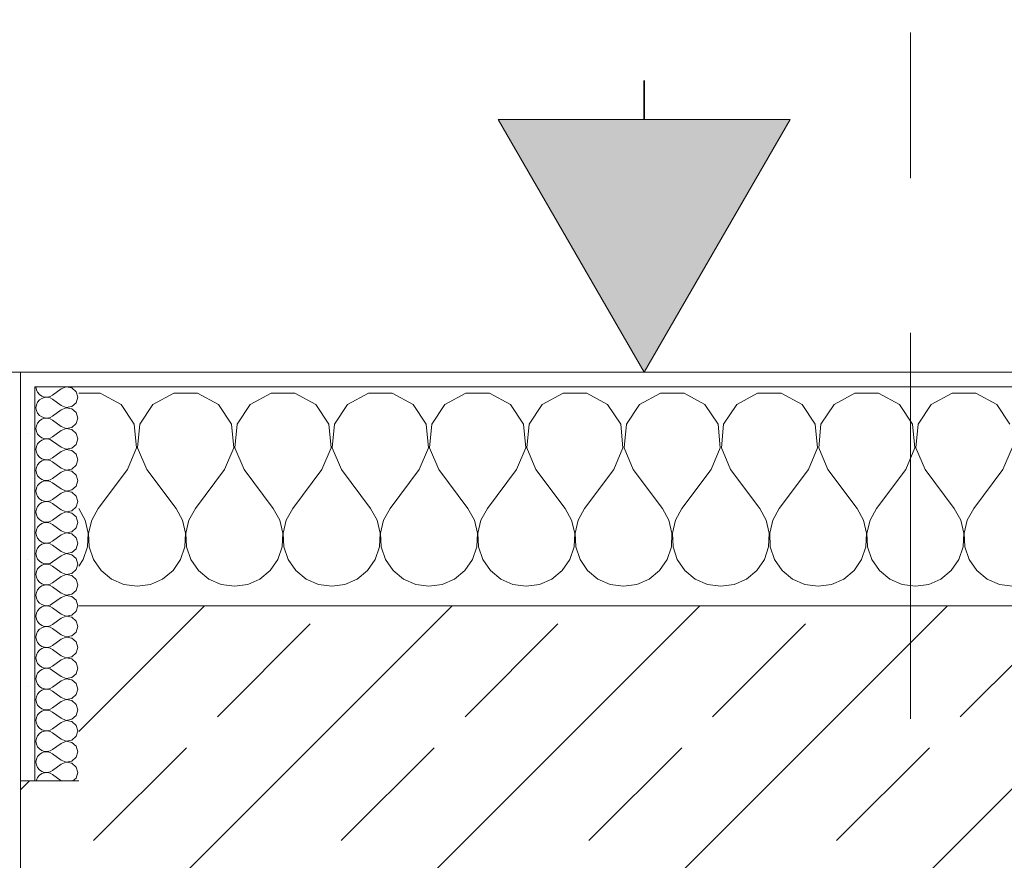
# Model space of a CAD drawing. Header units: metres. Extents: x -3.6 to 84.5, y -11 to 16.8.
# Tile 59 of 256: x 7.1 to 7.8, y 13.5 to 14.1. Entities that reach past the tile are written whole.
import ezdxf

# ---------------------------------------------------------------- set-up
doc = ezdxf.new("R2010")
doc.units = ezdxf.units.M
doc.header["$MEASUREMENT"] = 0
doc.linetypes.add('Achse', pattern=[0.2, 0.1, -0.05, 0, -0.05])
doc.linetypes.add('Strichlinie doppelt', pattern=[0.546806, 0.264583, -0.105833, 0.070556, -0.105833])
for name, color, linetype in [('154 - Bemaßung_ Beschriftung.Ausbau - Deckenspiegel', 7, 'Continuous'), ('451 - Universal.Achsen Raster', 7, 'Continuous'), ('604 - Struktur.Wand Aussen', 7, 'Continuous'), ('Neubau_651 - Abdeckung.Decke abgehängt_ bekleidet', 7, 'Continuous')]:
    doc.layers.add(name, color=color, linetype=linetype)
doc.styles.add('ERSTELLTER_STIL_2', font='txt')
doc.dimstyles.new('ERSTELLTER_STIL__2', dxfattribs={"dimtxt": 0.1, "dimasz": 0.0532, "dimexe": 0.18, "dimexo": 0.0625, "dimgap": 0, "dimtad": 1, "dimtih": 1, "dimtoh": 1, "dimzin": 0, "dimdsep": 46, "dimtxsty": 'ERSTELLTER_STIL_2', "dimblk": 'ARROWHEAD_2', "dimblk1": 'ARROWHEAD_2', "dimblk2": 'ARROWHEAD_2', "dimcen": 0.09, "dimse1": 1, "dimse2": 1, "dimclrd": 7, "dimclre": 7, "dimclrt": 7, "dimazin": 0, "dimtfac": 1, "dimtdec": 4, "dimtmove": 0, "dimatfit": 3, "dimfxl": 1, "dimtolj": 1, "dimtzin": 0, "dimarcsym": 0})
doc.dimstyles.new('ERSTELLTER_STIL__4', dxfattribs={"dimtxt": 0.1, "dimasz": 0.0532, "dimexe": 0.18, "dimexo": 0.0625, "dimgap": 0, "dimtad": 1, "dimtih": 1, "dimtoh": 1, "dimzin": 0, "dimdsep": 46, "dimtxsty": 'ERSTELLTER_STIL_2', "dimblk": 'ARROWHEAD_2', "dimblk1": 'ARROWHEAD_2', "dimblk2": 'ARROWHEAD_2', "dimcen": 0.09, "dimse1": 1, "dimse2": 1, "dimclrd": 7, "dimclre": 7, "dimclrt": 7, "dimazin": 0, "dimtfac": 1, "dimtdec": 4, "dimtmove": 2, "dimatfit": 3, "dimfxl": 1, "dimtolj": 1, "dimtzin": 0, "dimarcsym": 0})
pattern_1 = [(0, (0, 0), (0, 0.08660254), [0, -0.05]), (0, (0.025, 0.0433), (0, 0.08660254), [0, -0.05])]

# ---------------------------------------------------------------- blocks, each defined once
blk = doc.blocks.new('*X32')
at = {"layer": '604 - Struktur.Wand Aussen', "color": 7, "linetype": 'Continuous', "lineweight": 5}
for p, q in [((7.17479, 13.84066), (7.16, 13.84066)), ((7.1891, 13.83299), (7.17479, 13.84066)), ((7.22521, 13.84066), (7.2109, 13.83299)), ((7.24145, 13.84066), (7.22521, 13.84066)), ((7.25576, 13.83299), (7.24145, 13.84066)), ((7.29188, 13.84066), (7.27757, 13.83299)), ((7.30812, 13.84066), (7.29188, 13.84066)), ((7.32243, 13.83299), (7.30812, 13.84066)), ((7.35855, 13.84066), (7.34424, 13.83299)), ((7.37479, 13.84066), (7.35855, 13.84066)), ((7.3891, 13.83299), (7.37479, 13.84066)), ((7.42521, 13.84066), (7.4109, 13.83299)), ((7.44145, 13.84066), (7.42521, 13.84066)), ((7.45576, 13.83299), (7.44145, 13.84066)), ((7.49188, 13.84066), (7.47757, 13.83299)), ((7.50812, 13.84066), (7.49188, 13.84066)), ((7.52243, 13.83299), (7.50812, 13.84066)), ((7.55855, 13.84066), (7.54424, 13.83299)), ((7.57479, 13.84066), (7.55855, 13.84066)), ((7.5891, 13.83299), (7.57479, 13.84066)), ((7.62521, 13.84066), (7.6109, 13.83299)), ((7.64145, 13.84066), (7.62521, 13.84066)), ((7.65576, 13.83299), (7.64145, 13.84066)), ((7.69188, 13.84066), (7.67757, 13.83299)), ((7.70812, 13.84066), (7.69188, 13.84066)), ((7.72243, 13.83299), (7.70812, 13.84066)), ((7.75855, 13.84066), (7.74424, 13.83299)), ((7.77479, 13.84066), (7.75855, 13.84066)), ((7.7891, 13.83299), (7.77479, 13.84066)), ((7.19808, 13.81947), (7.1891, 13.83299)), ((7.2109, 13.83299), (7.20192, 13.81947)), ((7.26475, 13.81947), (7.25576, 13.83299)), ((7.27757, 13.83299), (7.26858, 13.81947)), ((7.33142, 13.81947), (7.32243, 13.83299)), ((7.34424, 13.83299), (7.33525, 13.81947)), ((7.39808, 13.81947), (7.3891, 13.83299)), ((7.4109, 13.83299), (7.40192, 13.81947)), ((7.46475, 13.81947), (7.45576, 13.83299)), ((7.47757, 13.83299), (7.46858, 13.81947)), ((7.53142, 13.81947), (7.52243, 13.83299)), ((7.54424, 13.83299), (7.53525, 13.81947)), ((7.59808, 13.81947), (7.5891, 13.83299)), ((7.6109, 13.83299), (7.60192, 13.81947)), ((7.66475, 13.81947), (7.65576, 13.83299)), ((7.67757, 13.83299), (7.66858, 13.81947)), ((7.73142, 13.81947), (7.72243, 13.83299)), ((7.74424, 13.83299), (7.73525, 13.81947)), ((7.79808, 13.81947), (7.7891, 13.83299)), ((7.19962, 13.8033), (7.19808, 13.81947)), ((7.20192, 13.81947), (7.20038, 13.8033)), ((7.26629, 13.8033), (7.26475, 13.81947)), ((7.26858, 13.81947), (7.26705, 13.8033)), ((7.33295, 13.8033), (7.33142, 13.81947)), ((7.33525, 13.81947), (7.33371, 13.8033)), ((7.39962, 13.8033), (7.39808, 13.81947)), ((7.40192, 13.81947), (7.40038, 13.8033)), ((7.46629, 13.8033), (7.46475, 13.81947)), ((7.46858, 13.81947), (7.46705, 13.8033)), ((7.53295, 13.8033), (7.53142, 13.81947)), ((7.53525, 13.81947), (7.53371, 13.8033)), ((7.59962, 13.8033), (7.59808, 13.81947)), ((7.60192, 13.81947), (7.60038, 13.8033)), ((7.66629, 13.8033), (7.66475, 13.81947)), ((7.66858, 13.81947), (7.66705, 13.8033)), ((7.73295, 13.8033), (7.73142, 13.81947)), ((7.73525, 13.81947), (7.73371, 13.8033)), ((7.19333, 13.78833), (7.19962, 13.8033)), ((7.20038, 13.8033), (7.20667, 13.78833)), ((7.26, 13.78833), (7.26629, 13.8033)), ((7.26705, 13.8033), (7.27333, 13.78833)), ((7.32667, 13.78833), (7.33295, 13.8033)), ((7.33371, 13.8033), (7.34, 13.78833)), ((7.39333, 13.78833), (7.39962, 13.8033)), ((7.40038, 13.8033), (7.40667, 13.78833)), ((7.46, 13.78833), (7.46629, 13.8033)), ((7.46705, 13.8033), (7.47333, 13.78833)), ((7.52667, 13.78833), (7.53295, 13.8033)), ((7.53371, 13.8033), (7.54, 13.78833)), ((7.59333, 13.78833), (7.59962, 13.8033)), ((7.60038, 13.8033), (7.60667, 13.78833)), ((7.66, 13.78833), (7.66629, 13.8033)), ((7.66705, 13.8033), (7.67333, 13.78833)), ((7.72667, 13.78833), (7.73295, 13.8033)), ((7.73371, 13.8033), (7.74, 13.78833)), ((7.79333, 13.78833), (7.79962, 13.8033)), ((7.19333, 13.78833), (7.17333, 13.76167)), ((7.20667, 13.78833), (7.22667, 13.76167)), ((7.26, 13.78833), (7.24, 13.76167)), ((7.27333, 13.78833), (7.29333, 13.76167)), ((7.32667, 13.78833), (7.30667, 13.76167)), ((7.34, 13.78833), (7.36, 13.76167)), ((7.39333, 13.78833), (7.37333, 13.76167)), ((7.40667, 13.78833), (7.42667, 13.76167)), ((7.46, 13.78833), (7.44, 13.76167)), ((7.47333, 13.78833), (7.49333, 13.76167)), ((7.52667, 13.78833), (7.50667, 13.76167)), ((7.54, 13.78833), (7.56, 13.76167)), ((7.59333, 13.78833), (7.57333, 13.76167)), ((7.60667, 13.78833), (7.62667, 13.76167)), ((7.66, 13.78833), (7.64, 13.76167)), ((7.67333, 13.78833), (7.69333, 13.76167)), ((7.72667, 13.78833), (7.70667, 13.76167)), ((7.74, 13.78833), (7.76, 13.76167)), ((7.79333, 13.78833), (7.77333, 13.76167)), ((7.16445, 13.75362), (7.16, 13.76167)), ((7.17333, 13.76167), (7.16888, 13.75362)), ((7.23112, 13.75362), (7.22667, 13.76167)), ((7.24, 13.76167), (7.23555, 13.75362)), ((7.29778, 13.75362), (7.29333, 13.76167)), ((7.30667, 13.76167), (7.30222, 13.75362)), ((7.36445, 13.75362), (7.36, 13.76167)), ((7.37333, 13.76167), (7.36888, 13.75362)), ((7.43112, 13.75362), (7.42667, 13.76167)), ((7.44, 13.76167), (7.43555, 13.75362)), ((7.49778, 13.75362), (7.49333, 13.76167)), ((7.50667, 13.76167), (7.50222, 13.75362)), ((7.56445, 13.75362), (7.56, 13.76167)), ((7.57333, 13.76167), (7.56888, 13.75362)), ((7.63112, 13.75362), (7.62667, 13.76167)), ((7.64, 13.76167), (7.63555, 13.75362)), ((7.69778, 13.75362), (7.69333, 13.76167)), ((7.70667, 13.76167), (7.70222, 13.75362)), ((7.76445, 13.75362), (7.76, 13.76167)), ((7.77333, 13.76167), (7.76888, 13.75362)), ((7.16653, 13.74466), (7.16445, 13.75362)), ((7.16888, 13.75362), (7.1668, 13.74466)), ((7.2332, 13.74466), (7.23112, 13.75362)), ((7.23555, 13.75362), (7.23347, 13.74466)), ((7.29987, 13.74466), (7.29778, 13.75362)), ((7.30222, 13.75362), (7.30013, 13.74466)), ((7.36653, 13.74466), (7.36445, 13.75362)), ((7.36888, 13.75362), (7.3668, 13.74466)), ((7.4332, 13.74466), (7.43112, 13.75362)), ((7.43555, 13.75362), (7.43347, 13.74466)), ((7.49987, 13.74466), (7.49778, 13.75362)), ((7.50222, 13.75362), (7.50013, 13.74466)), ((7.56653, 13.74466), (7.56445, 13.75362)), ((7.56888, 13.75362), (7.5668, 13.74466)), ((7.6332, 13.74466), (7.63112, 13.75362)), ((7.63555, 13.75362), (7.63347, 13.74466)), ((7.69987, 13.74466), (7.69778, 13.75362)), ((7.70222, 13.75362), (7.70013, 13.74466)), ((7.76653, 13.74466), (7.76445, 13.75362)), ((7.76888, 13.75362), (7.7668, 13.74466)), ((7.16609, 13.73547), (7.16653, 13.74466)), ((7.1668, 13.74466), (7.16725, 13.73547)), ((7.23275, 13.73547), (7.2332, 13.74466)), ((7.23347, 13.74466), (7.23391, 13.73547)), ((7.29942, 13.73547), (7.29987, 13.74466)), ((7.30013, 13.74466), (7.30058, 13.73547)), ((7.36609, 13.73547), (7.36653, 13.74466)), ((7.3668, 13.74466), (7.36725, 13.73547)), ((7.43275, 13.73547), (7.4332, 13.74466)), ((7.43347, 13.74466), (7.43391, 13.73547)), ((7.49942, 13.73547), (7.49987, 13.74466)), ((7.50013, 13.74466), (7.50058, 13.73547)), ((7.56609, 13.73547), (7.56653, 13.74466)), ((7.5668, 13.74466), (7.56725, 13.73547)), ((7.63275, 13.73547), (7.6332, 13.74466)), ((7.63347, 13.74466), (7.63391, 13.73547)), ((7.69942, 13.73547), (7.69987, 13.74466)), ((7.70013, 13.74466), (7.70058, 13.73547)), ((7.76609, 13.73547), (7.76653, 13.74466)), ((7.7668, 13.74466), (7.76725, 13.73547)), ((7.16315, 13.72676), (7.16609, 13.73547)), ((7.16725, 13.73547), (7.17019, 13.72676)), ((7.22981, 13.72676), (7.23275, 13.73547)), ((7.23391, 13.73547), (7.23685, 13.72676)), ((7.29648, 13.72676), (7.29942, 13.73547)), ((7.30058, 13.73547), (7.30352, 13.72676)), ((7.36315, 13.72676), (7.36609, 13.73547)), ((7.36725, 13.73547), (7.37019, 13.72676)), ((7.42981, 13.72676), (7.43275, 13.73547)), ((7.43391, 13.73547), (7.43685, 13.72676)), ((7.49648, 13.72676), (7.49942, 13.73547)), ((7.50058, 13.73547), (7.50352, 13.72676)), ((7.56315, 13.72676), (7.56609, 13.73547)), ((7.56725, 13.73547), (7.57019, 13.72676)), ((7.62981, 13.72676), (7.63275, 13.73547)), ((7.63391, 13.73547), (7.63685, 13.72676)), ((7.69648, 13.72676), (7.69942, 13.73547)), ((7.70058, 13.73547), (7.70352, 13.72676)), ((7.76315, 13.72676), (7.76609, 13.73547)), ((7.76725, 13.73547), (7.77019, 13.72676)), ((7.16, 13.72218), (7.16315, 13.72676)), ((7.17019, 13.72676), (7.17539, 13.71918)), ((7.22461, 13.71918), (7.22981, 13.72676)), ((7.23685, 13.72676), (7.24206, 13.71918)), ((7.29127, 13.71918), (7.29648, 13.72676)), ((7.30352, 13.72676), (7.30873, 13.71918)), ((7.35794, 13.71918), (7.36315, 13.72676)), ((7.37019, 13.72676), (7.37539, 13.71918)), ((7.42461, 13.71918), (7.42981, 13.72676)), ((7.43685, 13.72676), (7.44206, 13.71918)), ((7.49127, 13.71918), (7.49648, 13.72676)), ((7.50352, 13.72676), (7.50873, 13.71918)), ((7.55794, 13.71918), (7.56315, 13.72676)), ((7.57019, 13.72676), (7.57539, 13.71918)), ((7.62461, 13.71918), (7.62981, 13.72676)), ((7.63685, 13.72676), (7.64206, 13.71918)), ((7.69127, 13.71918), (7.69648, 13.72676)), ((7.70352, 13.72676), (7.70873, 13.71918)), ((7.75794, 13.71918), (7.76315, 13.72676)), ((7.77019, 13.72676), (7.77539, 13.71918)), ((7.17539, 13.71918), (7.18248, 13.71331)), ((7.21752, 13.71331), (7.22461, 13.71918)), ((7.24206, 13.71918), (7.24914, 13.71331)), ((7.28419, 13.71331), (7.29127, 13.71918)), ((7.30873, 13.71918), (7.31581, 13.71331)), ((7.35086, 13.71331), (7.35794, 13.71918)), ((7.37539, 13.71918), (7.38248, 13.71331)), ((7.41752, 13.71331), (7.42461, 13.71918)), ((7.44206, 13.71918), (7.44914, 13.71331)), ((7.48419, 13.71331), (7.49127, 13.71918)), ((7.50873, 13.71918), (7.51581, 13.71331)), ((7.55086, 13.71331), (7.55794, 13.71918)), ((7.57539, 13.71918), (7.58248, 13.71331)), ((7.61752, 13.71331), (7.62461, 13.71918)), ((7.64206, 13.71918), (7.64914, 13.71331)), ((7.68419, 13.71331), (7.69127, 13.71918)), ((7.70873, 13.71918), (7.71581, 13.71331)), ((7.75086, 13.71331), (7.75794, 13.71918)), ((7.77539, 13.71918), (7.78248, 13.71331)), ((7.18248, 13.71331), (7.19089, 13.7096)), ((7.20911, 13.7096), (7.21752, 13.71331)), ((7.24914, 13.71331), (7.25756, 13.7096)), ((7.27578, 13.7096), (7.28419, 13.71331)), ((7.31581, 13.71331), (7.32422, 13.7096)), ((7.34244, 13.7096), (7.35086, 13.71331)), ((7.38248, 13.71331), (7.39089, 13.7096)), ((7.40911, 13.7096), (7.41752, 13.71331)), ((7.44914, 13.71331), (7.45756, 13.7096)), ((7.47578, 13.7096), (7.48419, 13.71331)), ((7.51581, 13.71331), (7.52422, 13.7096)), ((7.54244, 13.7096), (7.55086, 13.71331)), ((7.58248, 13.71331), (7.59089, 13.7096)), ((7.60911, 13.7096), (7.61752, 13.71331)), ((7.64914, 13.71331), (7.65756, 13.7096)), ((7.67578, 13.7096), (7.68419, 13.71331)), ((7.71581, 13.71331), (7.72422, 13.7096)), ((7.74244, 13.7096), (7.75086, 13.71331)), ((7.78248, 13.71331), (7.79089, 13.7096)), ((7.19089, 13.7096), (7.2, 13.70833)), ((7.2, 13.70833), (7.20911, 13.7096)), ((7.25756, 13.7096), (7.26667, 13.70833)), ((7.26667, 13.70833), (7.27578, 13.7096)), ((7.32422, 13.7096), (7.33333, 13.70833)), ((7.33333, 13.70833), (7.34244, 13.7096)), ((7.39089, 13.7096), (7.4, 13.70833)), ((7.4, 13.70833), (7.40911, 13.7096)), ((7.45756, 13.7096), (7.46667, 13.70833)), ((7.46667, 13.70833), (7.47578, 13.7096)), ((7.52422, 13.7096), (7.53333, 13.70833)), ((7.53333, 13.70833), (7.54244, 13.7096)), ((7.59089, 13.7096), (7.6, 13.70833)), ((7.6, 13.70833), (7.60911, 13.7096)), ((7.65756, 13.7096), (7.66667, 13.70833)), ((7.66667, 13.70833), (7.67578, 13.7096)), ((7.72422, 13.7096), (7.73333, 13.70833)), ((7.73333, 13.70833), (7.74244, 13.7096)), ((7.79089, 13.7096), (7.8, 13.70833))]:
    blk.add_line(p, q, dxfattribs=at)
blk = doc.blocks.new('*X51')
at = {"layer": '604 - Struktur.Wand Aussen', "color": 7, "linetype": 'Continuous', "lineweight": 5}
for p, q in [((7.13071, 13.845), (7.13099, 13.84305)), ((7.1515, 13.84497), (7.14786, 13.84357)), ((7.15534, 13.84425), (7.1515, 13.84497)), ((7.13099, 13.84305), (7.13178, 13.84124)), ((7.13178, 13.84124), (7.13304, 13.83973)), ((7.13304, 13.83973), (7.13466, 13.83861)), ((7.13466, 13.83861), (7.13653, 13.83798)), ((7.1385, 13.83789), (7.14042, 13.83833)), ((7.14042, 13.83833), (7.14214, 13.83929)), ((7.14786, 13.84357), (7.14214, 13.83929)), ((7.15822, 13.84161), (7.15534, 13.84425)), ((7.15929, 13.83786), (7.15822, 13.84161)), ((7.13099, 13.83267), (7.13071, 13.83071)), ((7.13178, 13.83447), (7.13099, 13.83267)), ((7.13304, 13.83599), (7.13178, 13.83447)), ((7.13466, 13.8371), (7.13304, 13.83599)), ((7.13653, 13.83773), (7.13466, 13.8371)), ((7.13653, 13.83798), (7.1385, 13.83789)), ((7.1385, 13.83783), (7.13653, 13.83773)), ((7.14042, 13.83738), (7.1385, 13.83783)), ((7.14214, 13.83643), (7.14042, 13.83738)), ((7.14786, 13.83214), (7.14214, 13.83643)), ((7.14786, 13.83214), (7.1515, 13.83074)), ((7.1515, 13.83074), (7.15534, 13.83147)), ((7.15534, 13.83147), (7.15822, 13.8341)), ((7.15822, 13.8341), (7.15929, 13.83786)), ((7.13071, 13.83071), (7.13099, 13.82876)), ((7.13099, 13.82876), (7.13178, 13.82696)), ((7.13178, 13.82696), (7.13304, 13.82544)), ((7.13304, 13.82544), (7.13466, 13.82433)), ((7.14042, 13.82405), (7.14214, 13.825)), ((7.14786, 13.82929), (7.14214, 13.825)), ((7.1515, 13.83069), (7.14786, 13.82929)), ((7.15534, 13.82996), (7.1515, 13.83069)), ((7.15822, 13.82733), (7.15534, 13.82996)), ((7.15929, 13.82357), (7.15822, 13.82733)), ((7.13099, 13.81838), (7.13071, 13.81643)), ((7.13178, 13.82018), (7.13099, 13.81838)), ((7.13304, 13.8217), (7.13178, 13.82018)), ((7.13466, 13.82282), (7.13304, 13.8217)), ((7.13466, 13.82433), (7.13653, 13.8237)), ((7.13653, 13.82345), (7.13466, 13.82282)), ((7.13653, 13.8237), (7.1385, 13.8236)), ((7.1385, 13.82354), (7.13653, 13.82345)), ((7.1385, 13.8236), (7.14042, 13.82405)), ((7.14042, 13.8231), (7.1385, 13.82354)), ((7.14214, 13.82214), (7.14042, 13.8231)), ((7.14786, 13.81786), (7.14214, 13.82214)), ((7.14786, 13.81786), (7.1515, 13.81646)), ((7.15534, 13.81718), (7.15822, 13.81982)), ((7.15822, 13.81982), (7.15929, 13.82357)), ((7.13071, 13.81643), (7.13099, 13.81448)), ((7.13099, 13.81448), (7.13178, 13.81267)), ((7.13178, 13.81267), (7.13304, 13.81116)), ((7.13304, 13.81116), (7.13466, 13.81004)), ((7.14786, 13.815), (7.14214, 13.81071)), ((7.1515, 13.8164), (7.14786, 13.815)), ((7.1515, 13.81646), (7.15534, 13.81718)), ((7.15534, 13.81567), (7.1515, 13.8164)), ((7.15822, 13.81304), (7.15534, 13.81567)), ((7.15929, 13.80929), (7.15822, 13.81304)), ((7.13178, 13.8059), (7.13099, 13.80409)), ((7.13304, 13.80742), (7.13178, 13.8059)), ((7.13466, 13.80853), (7.13304, 13.80742)), ((7.13466, 13.81004), (7.13653, 13.80941)), ((7.13653, 13.80916), (7.13466, 13.80853)), ((7.13653, 13.80941), (7.1385, 13.80931)), ((7.1385, 13.80926), (7.13653, 13.80916)), ((7.1385, 13.80931), (7.14042, 13.80976)), ((7.14042, 13.80881), (7.1385, 13.80926)), ((7.14042, 13.80976), (7.14214, 13.81071)), ((7.14214, 13.80786), (7.14042, 13.80881)), ((7.14786, 13.80357), (7.14214, 13.80786)), ((7.15534, 13.8029), (7.15822, 13.80553)), ((7.15822, 13.80553), (7.15929, 13.80929)), ((7.13099, 13.80409), (7.13071, 13.80214)), ((7.13071, 13.80214), (7.13099, 13.80019)), ((7.13099, 13.80019), (7.13178, 13.79839)), ((7.13178, 13.79839), (7.13304, 13.79687)), ((7.14786, 13.80071), (7.14214, 13.79643)), ((7.14786, 13.80357), (7.1515, 13.80217)), ((7.1515, 13.80211), (7.14786, 13.80071)), ((7.1515, 13.80217), (7.15534, 13.8029)), ((7.15534, 13.80139), (7.1515, 13.80211)), ((7.15822, 13.79876), (7.15534, 13.80139)), ((7.15929, 13.795), (7.15822, 13.79876)), ((7.13178, 13.79161), (7.13099, 13.78981)), ((7.13304, 13.79313), (7.13178, 13.79161)), ((7.13304, 13.79687), (7.13466, 13.79575)), ((7.13466, 13.79425), (7.13304, 13.79313)), ((7.13466, 13.79575), (7.13653, 13.79512)), ((7.13653, 13.79488), (7.13466, 13.79425)), ((7.13653, 13.79512), (7.1385, 13.79503)), ((7.1385, 13.79497), (7.13653, 13.79488)), ((7.1385, 13.79503), (7.14042, 13.79547)), ((7.14042, 13.79453), (7.1385, 13.79497)), ((7.14042, 13.79547), (7.14214, 13.79643)), ((7.14214, 13.79357), (7.14042, 13.79453)), ((7.14786, 13.78929), (7.14214, 13.79357)), ((7.15534, 13.78861), (7.15822, 13.79124)), ((7.15822, 13.79124), (7.15929, 13.795)), ((7.13099, 13.78981), (7.13071, 13.78786)), ((7.13071, 13.78786), (7.13099, 13.78591)), ((7.13099, 13.78591), (7.13178, 13.7841)), ((7.13178, 13.7841), (7.13304, 13.78258)), ((7.14786, 13.78643), (7.14214, 13.78214)), ((7.14786, 13.78929), (7.1515, 13.78789)), ((7.1515, 13.78783), (7.14786, 13.78643)), ((7.1515, 13.78789), (7.15534, 13.78861)), ((7.15534, 13.7871), (7.1515, 13.78783)), ((7.15822, 13.78447), (7.15534, 13.7871)), ((7.15929, 13.78071), (7.15822, 13.78447)), ((7.13178, 13.77733), (7.13099, 13.77552)), ((7.13304, 13.77884), (7.13178, 13.77733)), ((7.13304, 13.78258), (7.13466, 13.78147)), ((7.13466, 13.77996), (7.13304, 13.77884)), ((7.13466, 13.78147), (7.13653, 13.78084)), ((7.13653, 13.78059), (7.13466, 13.77996)), ((7.13653, 13.78084), (7.1385, 13.78074)), ((7.1385, 13.78069), (7.13653, 13.78059)), ((7.1385, 13.78074), (7.14042, 13.78119)), ((7.14042, 13.78024), (7.1385, 13.78069)), ((7.14042, 13.78119), (7.14214, 13.78214)), ((7.14214, 13.77929), (7.14042, 13.78024)), ((7.14786, 13.775), (7.14214, 13.77929)), ((7.15822, 13.77696), (7.15929, 13.78071)), ((7.13099, 13.77552), (7.13071, 13.77357)), ((7.13071, 13.77357), (7.13099, 13.77162)), ((7.13099, 13.77162), (7.13178, 13.76982)), ((7.14786, 13.77214), (7.14214, 13.76786)), ((7.14786, 13.775), (7.1515, 13.7736)), ((7.1515, 13.77354), (7.14786, 13.77214)), ((7.1515, 13.7736), (7.15534, 13.77433)), ((7.15534, 13.77282), (7.1515, 13.77354)), ((7.15534, 13.77433), (7.15822, 13.77696)), ((7.15822, 13.77018), (7.15534, 13.77282)), ((7.13178, 13.76982), (7.13304, 13.7683)), ((7.13304, 13.76456), (7.13178, 13.76304)), ((7.13304, 13.7683), (7.13466, 13.76718)), ((7.13466, 13.76567), (7.13304, 13.76456)), ((7.13466, 13.76718), (7.13653, 13.76655)), ((7.13653, 13.7663), (7.13466, 13.76567)), ((7.13653, 13.76655), (7.1385, 13.76646)), ((7.1385, 13.7664), (7.13653, 13.7663)), ((7.1385, 13.76646), (7.14042, 13.7669)), ((7.14042, 13.76595), (7.1385, 13.7664)), ((7.14042, 13.7669), (7.14214, 13.76786)), ((7.14214, 13.765), (7.14042, 13.76595)), ((7.14786, 13.76071), (7.14214, 13.765)), ((7.15929, 13.76643), (7.15822, 13.77018)), ((7.15822, 13.76267), (7.15929, 13.76643)), ((7.13099, 13.76124), (7.13071, 13.75929)), ((7.13071, 13.75929), (7.13099, 13.75733)), ((7.13178, 13.76304), (7.13099, 13.76124)), ((7.13099, 13.75733), (7.13178, 13.75553)), ((7.14786, 13.75786), (7.14214, 13.75357)), ((7.14786, 13.76071), (7.1515, 13.75931)), ((7.1515, 13.75926), (7.14786, 13.75786)), ((7.1515, 13.75931), (7.15534, 13.76004)), ((7.15534, 13.75853), (7.1515, 13.75926)), ((7.15534, 13.76004), (7.15822, 13.76267)), ((7.15822, 13.7559), (7.15534, 13.75853)), ((7.13178, 13.75553), (7.13304, 13.75401)), ((7.13304, 13.75401), (7.13466, 13.7529)), ((7.13466, 13.75139), (7.13304, 13.75027)), ((7.13466, 13.7529), (7.13653, 13.75227)), ((7.13653, 13.75202), (7.13466, 13.75139)), ((7.13653, 13.75227), (7.1385, 13.75217)), ((7.1385, 13.75211), (7.13653, 13.75202)), ((7.1385, 13.75217), (7.14042, 13.75262)), ((7.14042, 13.75167), (7.1385, 13.75211)), ((7.14042, 13.75262), (7.14214, 13.75357)), ((7.14214, 13.75071), (7.14042, 13.75167)), ((7.14786, 13.74643), (7.14214, 13.75071)), ((7.15929, 13.75214), (7.15822, 13.7559)), ((7.15822, 13.74839), (7.15929, 13.75214)), ((7.13099, 13.74695), (7.13071, 13.745)), ((7.13071, 13.745), (7.13099, 13.74305)), ((7.13178, 13.74876), (7.13099, 13.74695)), ((7.13304, 13.75027), (7.13178, 13.74876)), ((7.14786, 13.74357), (7.14214, 13.73929)), ((7.14786, 13.74643), (7.1515, 13.74503)), ((7.1515, 13.74497), (7.14786, 13.74357)), ((7.1515, 13.74503), (7.15534, 13.74575)), ((7.15534, 13.74425), (7.1515, 13.74497)), ((7.15534, 13.74575), (7.15822, 13.74839)), ((7.15822, 13.74161), (7.15534, 13.74425)), ((7.13099, 13.74305), (7.13178, 13.74124)), ((7.13178, 13.74124), (7.13304, 13.73973)), ((7.13304, 13.73973), (7.13466, 13.73861)), ((7.13466, 13.7371), (7.13304, 13.73599)), ((7.13466, 13.73861), (7.13653, 13.73798)), ((7.13653, 13.73773), (7.13466, 13.7371)), ((7.13653, 13.73798), (7.1385, 13.73789)), ((7.1385, 13.73783), (7.13653, 13.73773)), ((7.1385, 13.73789), (7.14042, 13.73833)), ((7.14042, 13.73738), (7.1385, 13.73783)), ((7.14042, 13.73833), (7.14214, 13.73929)), ((7.14214, 13.73643), (7.14042, 13.73738)), ((7.15929, 13.73786), (7.15822, 13.74161)), ((7.15822, 13.7341), (7.15929, 13.73786)), ((7.13099, 13.73267), (7.13071, 13.73071)), ((7.13071, 13.73071), (7.13099, 13.72876)), ((7.13178, 13.73447), (7.13099, 13.73267)), ((7.13304, 13.73599), (7.13178, 13.73447)), ((7.14786, 13.73214), (7.14214, 13.73643)), ((7.14786, 13.73214), (7.1515, 13.73074)), ((7.1515, 13.73069), (7.14786, 13.72929)), ((7.1515, 13.73074), (7.15534, 13.73147)), ((7.15534, 13.72996), (7.1515, 13.73069)), ((7.15534, 13.73147), (7.15822, 13.7341)), ((7.13099, 13.72876), (7.13178, 13.72696)), ((7.13178, 13.72696), (7.13304, 13.72544)), ((7.13304, 13.72544), (7.13466, 13.72433)), ((7.13466, 13.72433), (7.13653, 13.7237)), ((7.13653, 13.72345), (7.13466, 13.72282)), ((7.13653, 13.7237), (7.1385, 13.7236)), ((7.1385, 13.72354), (7.13653, 13.72345)), ((7.1385, 13.7236), (7.14042, 13.72405)), ((7.14042, 13.7231), (7.1385, 13.72354)), ((7.14042, 13.72405), (7.14214, 13.725)), ((7.14786, 13.72929), (7.14214, 13.725)), ((7.15822, 13.72733), (7.15534, 13.72996)), ((7.15929, 13.72357), (7.15822, 13.72733)), ((7.15822, 13.71982), (7.15929, 13.72357)), ((7.13099, 13.71838), (7.13071, 13.71643)), ((7.13178, 13.72018), (7.13099, 13.71838)), ((7.13304, 13.7217), (7.13178, 13.72018)), ((7.13466, 13.72282), (7.13304, 13.7217)), ((7.14214, 13.72214), (7.14042, 13.7231)), ((7.14786, 13.71786), (7.14214, 13.72214)), ((7.14786, 13.71786), (7.1515, 13.71646)), ((7.1515, 13.71646), (7.15534, 13.71718)), ((7.15534, 13.71718), (7.15822, 13.71982)), ((7.13071, 13.71643), (7.13099, 13.71448)), ((7.13099, 13.71448), (7.13178, 13.71267)), ((7.13178, 13.71267), (7.13304, 13.71116)), ((7.13304, 13.71116), (7.13466, 13.71004)), ((7.13466, 13.71004), (7.13653, 13.70941)), ((7.14042, 13.70976), (7.14214, 13.71071)), ((7.14786, 13.715), (7.14214, 13.71071)), ((7.1515, 13.7164), (7.14786, 13.715)), ((7.15534, 13.71567), (7.1515, 13.7164)), ((7.15822, 13.71304), (7.15534, 13.71567)), ((7.15929, 13.70929), (7.15822, 13.71304)), ((7.13099, 13.70409), (7.13071, 13.70214)), ((7.13178, 13.7059), (7.13099, 13.70409)), ((7.13304, 13.70742), (7.13178, 13.7059)), ((7.13466, 13.70853), (7.13304, 13.70742)), ((7.13653, 13.70916), (7.13466, 13.70853)), ((7.13653, 13.70941), (7.1385, 13.70931)), ((7.1385, 13.70926), (7.13653, 13.70916)), ((7.1385, 13.70931), (7.14042, 13.70976)), ((7.14042, 13.70881), (7.1385, 13.70926)), ((7.14214, 13.70786), (7.14042, 13.70881)), ((7.14786, 13.70357), (7.14214, 13.70786)), ((7.14786, 13.70357), (7.1515, 13.70217)), ((7.15534, 13.7029), (7.15822, 13.70553)), ((7.15822, 13.70553), (7.15929, 13.70929)), ((7.13071, 13.70214), (7.13099, 13.70019)), ((7.13099, 13.70019), (7.13178, 13.69839)), ((7.13178, 13.69839), (7.13304, 13.69687)), ((7.13304, 13.69687), (7.13466, 13.69575)), ((7.14042, 13.69547), (7.14214, 13.69643)), ((7.14786, 13.70071), (7.14214, 13.69643)), ((7.1515, 13.70211), (7.14786, 13.70071)), ((7.1515, 13.70217), (7.15534, 13.7029)), ((7.15534, 13.70139), (7.1515, 13.70211)), ((7.15822, 13.69876), (7.15534, 13.70139)), ((7.15929, 13.695), (7.15822, 13.69876)), ((7.13099, 13.68981), (7.13071, 13.68786)), ((7.13178, 13.69161), (7.13099, 13.68981)), ((7.13304, 13.69313), (7.13178, 13.69161)), ((7.13466, 13.69425), (7.13304, 13.69313)), ((7.13466, 13.69575), (7.13653, 13.69512)), ((7.13653, 13.69488), (7.13466, 13.69425)), ((7.13653, 13.69512), (7.1385, 13.69503)), ((7.1385, 13.69497), (7.13653, 13.69488)), ((7.1385, 13.69503), (7.14042, 13.69547)), ((7.14042, 13.69453), (7.1385, 13.69497)), ((7.14214, 13.69357), (7.14042, 13.69453)), ((7.14786, 13.68929), (7.14214, 13.69357)), ((7.15534, 13.68861), (7.15822, 13.69124)), ((7.15822, 13.69124), (7.15929, 13.695)), ((7.13071, 13.68786), (7.13099, 13.68591)), ((7.13099, 13.68591), (7.13178, 13.6841)), ((7.13178, 13.6841), (7.13304, 13.68258)), ((7.14786, 13.68643), (7.14214, 13.68214)), ((7.14786, 13.68929), (7.1515, 13.68789)), ((7.1515, 13.68783), (7.14786, 13.68643)), ((7.1515, 13.68789), (7.15534, 13.68861)), ((7.15534, 13.6871), (7.1515, 13.68783)), ((7.15822, 13.68447), (7.15534, 13.6871)), ((7.15929, 13.68071), (7.15822, 13.68447)), ((7.13178, 13.67733), (7.13099, 13.67552)), ((7.13304, 13.67884), (7.13178, 13.67733)), ((7.13304, 13.68258), (7.13466, 13.68147)), ((7.13466, 13.67996), (7.13304, 13.67884)), ((7.13466, 13.68147), (7.13653, 13.68084)), ((7.13653, 13.68059), (7.13466, 13.67996)), ((7.13653, 13.68084), (7.1385, 13.68074)), ((7.1385, 13.68069), (7.13653, 13.68059)), ((7.1385, 13.68074), (7.14042, 13.68119)), ((7.14042, 13.68024), (7.1385, 13.68069)), ((7.14042, 13.68119), (7.14214, 13.68214)), ((7.14214, 13.67929), (7.14042, 13.68024)), ((7.14786, 13.675), (7.14214, 13.67929)), ((7.15534, 13.67433), (7.15822, 13.67696)), ((7.15822, 13.67696), (7.15929, 13.68071)), ((7.13099, 13.67552), (7.13071, 13.67357)), ((7.13071, 13.67357), (7.13099, 13.67162)), ((7.13099, 13.67162), (7.13178, 13.66982)), ((7.13178, 13.66982), (7.13304, 13.6683)), ((7.14786, 13.67214), (7.14214, 13.66786)), ((7.14786, 13.675), (7.1515, 13.6736)), ((7.1515, 13.67354), (7.14786, 13.67214)), ((7.1515, 13.6736), (7.15534, 13.67433)), ((7.15534, 13.67282), (7.1515, 13.67354)), ((7.15822, 13.67018), (7.15534, 13.67282)), ((7.15929, 13.66643), (7.15822, 13.67018)), ((7.13178, 13.66304), (7.13099, 13.66124)), ((7.13304, 13.66456), (7.13178, 13.66304)), ((7.13304, 13.6683), (7.13466, 13.66718)), ((7.13466, 13.66567), (7.13304, 13.66456)), ((7.13466, 13.66718), (7.13653, 13.66655)), ((7.13653, 13.6663), (7.13466, 13.66567)), ((7.13653, 13.66655), (7.1385, 13.66646)), ((7.1385, 13.6664), (7.13653, 13.6663)), ((7.1385, 13.66646), (7.14042, 13.6669)), ((7.14042, 13.66595), (7.1385, 13.6664)), ((7.14042, 13.6669), (7.14214, 13.66786)), ((7.14214, 13.665), (7.14042, 13.66595)), ((7.14786, 13.66071), (7.14214, 13.665)), ((7.15534, 13.66004), (7.15822, 13.66267)), ((7.15822, 13.66267), (7.15929, 13.66643)), ((7.13099, 13.66124), (7.13071, 13.65929)), ((7.13071, 13.65929), (7.13099, 13.65733)), ((7.13099, 13.65733), (7.13178, 13.65553)), ((7.14786, 13.65786), (7.14214, 13.65357)), ((7.14786, 13.66071), (7.1515, 13.65931)), ((7.1515, 13.65926), (7.14786, 13.65786)), ((7.1515, 13.65931), (7.15534, 13.66004)), ((7.15534, 13.65853), (7.1515, 13.65926)), ((7.15822, 13.6559), (7.15534, 13.65853)), ((7.15929, 13.65214), (7.15822, 13.6559)), ((7.13178, 13.65553), (7.13304, 13.65401)), ((7.13304, 13.65027), (7.13178, 13.64876)), ((7.13304, 13.65401), (7.13466, 13.6529)), ((7.13466, 13.65139), (7.13304, 13.65027)), ((7.13466, 13.6529), (7.13653, 13.65227)), ((7.13653, 13.65202), (7.13466, 13.65139)), ((7.13653, 13.65227), (7.1385, 13.65217)), ((7.1385, 13.65211), (7.13653, 13.65202)), ((7.1385, 13.65217), (7.14042, 13.65262)), ((7.14042, 13.65167), (7.1385, 13.65211)), ((7.14042, 13.65262), (7.14214, 13.65357)), ((7.14214, 13.65071), (7.14042, 13.65167)), ((7.14786, 13.64643), (7.14214, 13.65071)), ((7.15822, 13.64839), (7.15929, 13.65214)), ((7.13099, 13.64695), (7.13071, 13.645)), ((7.13071, 13.645), (7.13099, 13.64305)), ((7.13178, 13.64876), (7.13099, 13.64695)), ((7.13099, 13.64305), (7.13178, 13.64124)), ((7.14786, 13.64357), (7.14214, 13.63929)), ((7.14786, 13.64643), (7.1515, 13.64503)), ((7.1515, 13.64497), (7.14786, 13.64357)), ((7.1515, 13.64503), (7.15534, 13.64575)), ((7.15534, 13.64425), (7.1515, 13.64497)), ((7.15534, 13.64575), (7.15822, 13.64839)), ((7.15822, 13.64161), (7.15534, 13.64425)), ((7.13178, 13.64124), (7.13304, 13.63973)), ((7.13304, 13.63599), (7.13178, 13.63447)), ((7.13304, 13.63973), (7.13466, 13.63861)), ((7.13466, 13.6371), (7.13304, 13.63599)), ((7.13466, 13.63861), (7.13653, 13.63798)), ((7.13653, 13.63773), (7.13466, 13.6371)), ((7.13653, 13.63798), (7.1385, 13.63789)), ((7.1385, 13.63783), (7.13653, 13.63773)), ((7.1385, 13.63789), (7.14042, 13.63833)), ((7.14042, 13.63738), (7.1385, 13.63783)), ((7.14042, 13.63833), (7.14214, 13.63929)), ((7.14214, 13.63643), (7.14042, 13.63738)), ((7.14786, 13.63214), (7.14214, 13.63643)), ((7.15929, 13.63786), (7.15822, 13.64161)), ((7.15822, 13.6341), (7.15929, 13.63786)), ((7.13099, 13.63267), (7.13071, 13.63071)), ((7.13071, 13.63071), (7.13099, 13.62876)), ((7.13178, 13.63447), (7.13099, 13.63267)), ((7.14786, 13.62929), (7.14214, 13.625)), ((7.14786, 13.63214), (7.1515, 13.63074)), ((7.1515, 13.63069), (7.14786, 13.62929)), ((7.1515, 13.63074), (7.15534, 13.63147)), ((7.15534, 13.62996), (7.1515, 13.63069)), ((7.15534, 13.63147), (7.15822, 13.6341)), ((7.15822, 13.62733), (7.15534, 13.62996)), ((7.13099, 13.62876), (7.13178, 13.62696)), ((7.13178, 13.62696), (7.13304, 13.62544)), ((7.13304, 13.62544), (7.13466, 13.62433)), ((7.13466, 13.62282), (7.13304, 13.6217)), ((7.13466, 13.62433), (7.13653, 13.6237)), ((7.13653, 13.62345), (7.13466, 13.62282)), ((7.13653, 13.6237), (7.1385, 13.6236)), ((7.1385, 13.62354), (7.13653, 13.62345)), ((7.1385, 13.6236), (7.14042, 13.62405)), ((7.14042, 13.6231), (7.1385, 13.62354)), ((7.14042, 13.62405), (7.14214, 13.625)), ((7.14214, 13.62214), (7.14042, 13.6231)), ((7.14786, 13.61786), (7.14214, 13.62214)), ((7.15929, 13.62357), (7.15822, 13.62733)), ((7.15822, 13.61982), (7.15929, 13.62357)), ((7.13099, 13.61838), (7.13071, 13.61643)), ((7.13071, 13.61643), (7.13099, 13.61448)), ((7.13178, 13.62018), (7.13099, 13.61838)), ((7.13304, 13.6217), (7.13178, 13.62018)), ((7.14786, 13.61786), (7.1515, 13.61646)), ((7.1515, 13.6164), (7.14786, 13.615)), ((7.1515, 13.61646), (7.15534, 13.61718)), ((7.15534, 13.61567), (7.1515, 13.6164)), ((7.15534, 13.61718), (7.15822, 13.61982)), ((7.15822, 13.61304), (7.15534, 13.61567)), ((7.13099, 13.61448), (7.13178, 13.61267)), ((7.13178, 13.61267), (7.13304, 13.61116)), ((7.13304, 13.61116), (7.13466, 13.61004)), ((7.13466, 13.61004), (7.13653, 13.60941)), ((7.13653, 13.60916), (7.13466, 13.60853)), ((7.13653, 13.60941), (7.1385, 13.60931)), ((7.1385, 13.60926), (7.13653, 13.60916)), ((7.1385, 13.60931), (7.14042, 13.60976)), ((7.14042, 13.60881), (7.1385, 13.60926)), ((7.14042, 13.60976), (7.14214, 13.61071)), ((7.14214, 13.60786), (7.14042, 13.60881)), ((7.14786, 13.615), (7.14214, 13.61071)), ((7.15929, 13.60929), (7.15822, 13.61304)), ((7.15822, 13.60553), (7.15929, 13.60929)), ((7.13099, 13.60409), (7.13071, 13.60214)), ((7.13071, 13.60214), (7.13099, 13.60019)), ((7.13178, 13.6059), (7.13099, 13.60409)), ((7.13304, 13.60742), (7.13178, 13.6059)), ((7.13466, 13.60853), (7.13304, 13.60742)), ((7.14786, 13.60357), (7.14214, 13.60786)), ((7.14786, 13.60357), (7.1515, 13.60217)), ((7.1515, 13.60211), (7.14786, 13.60071)), ((7.1515, 13.60217), (7.15534, 13.6029)), ((7.15534, 13.60139), (7.1515, 13.60211)), ((7.15534, 13.6029), (7.15822, 13.60553)), ((7.13099, 13.60019), (7.13178, 13.59839)), ((7.13178, 13.59839), (7.13304, 13.59687)), ((7.13304, 13.59687), (7.13466, 13.59575)), ((7.13466, 13.59575), (7.13653, 13.59512)), ((7.13653, 13.59512), (7.1385, 13.59503)), ((7.1385, 13.59503), (7.14042, 13.59547)), ((7.14042, 13.59547), (7.14214, 13.59643)), ((7.14786, 13.60071), (7.14214, 13.59643)), ((7.15822, 13.59876), (7.15534, 13.60139)), ((7.15929, 13.595), (7.15822, 13.59876)), ((7.13099, 13.58981), (7.13071, 13.58786)), ((7.13178, 13.59161), (7.13099, 13.58981)), ((7.13304, 13.59313), (7.13178, 13.59161)), ((7.13466, 13.59425), (7.13304, 13.59313)), ((7.13653, 13.59488), (7.13466, 13.59425)), ((7.1385, 13.59497), (7.13653, 13.59488)), ((7.14042, 13.59453), (7.1385, 13.59497)), ((7.14214, 13.59357), (7.14042, 13.59453)), ((7.14786, 13.58929), (7.14214, 13.59357)), ((7.14786, 13.58929), (7.1515, 13.58789)), ((7.1515, 13.58789), (7.15534, 13.58861)), ((7.15534, 13.58861), (7.15822, 13.59124)), ((7.15822, 13.59124), (7.15929, 13.595)), ((7.13071, 13.58786), (7.13099, 13.58591)), ((7.13099, 13.58591), (7.13178, 13.5841)), ((7.13178, 13.5841), (7.13304, 13.58258)), ((7.13304, 13.58258), (7.13466, 13.58147)), ((7.14042, 13.58119), (7.14214, 13.58214)), ((7.14786, 13.58643), (7.14214, 13.58214)), ((7.1515, 13.58783), (7.14786, 13.58643)), ((7.15534, 13.5871), (7.1515, 13.58783)), ((7.15822, 13.58447), (7.15534, 13.5871)), ((7.15929, 13.58071), (7.15822, 13.58447)), ((7.13099, 13.57552), (7.13091, 13.575)), ((7.13178, 13.57733), (7.13099, 13.57552)), ((7.13304, 13.57884), (7.13178, 13.57733)), ((7.13466, 13.57996), (7.13304, 13.57884)), ((7.13466, 13.58147), (7.13653, 13.58084)), ((7.13653, 13.58059), (7.13466, 13.57996)), ((7.13653, 13.58084), (7.1385, 13.58074)), ((7.1385, 13.58069), (7.13653, 13.58059)), ((7.1385, 13.58074), (7.14042, 13.58119)), ((7.14042, 13.58024), (7.1385, 13.58069)), ((7.14214, 13.57929), (7.14042, 13.58024)), ((7.14786, 13.575), (7.14214, 13.57929)), ((7.15608, 13.575), (7.15822, 13.57696)), ((7.15822, 13.57696), (7.15929, 13.58071))]:
    blk.add_line(p, q, dxfattribs=at)
blk = doc.blocks.new('*D493')
at = {"layer": '154 - Bemaßung_ Beschriftung.Ausbau - Deckenspiegel', "color": 7, "linetype": 'Continuous', "lineweight": 5}
for p, q in [((7.06749, 14.57112), (7.06749, 14.67612)), ((7.54749, 14.57112), (7.54749, 14.67612)), ((7.0877, 14.65862), (7.04728, 14.58862)), ((7.5677, 14.65862), (7.52728, 14.58862)), ((7.06749, 14.62362), (7.54749, 14.62362))]:
    blk.add_line(p, q, dxfattribs=at)
at = {"layer": '154 - Bemaßung_ Beschriftung.Ausbau - Deckenspiegel', "color": 7, "lineweight": 5, "char_height": 0.1, "attachment_point": 7, "style": 'ERSTELLTER_STIL_2'}
for s, insert in [('\\A1;{\\pql;\\fArial|b0|i0|c0|p38;11\\fArial|b0|i0|c0|p38;\\A1{\\H.66x;\\S25^  ;}}', (7.53673, 14.64253)), ('\\A1;{\\pql;\\fArial|b0|i0|c0|p38;48}', (7.2316, 14.64362))]:
    blk.add_mtext(s, dxfattribs=dict(at, insert=insert))
blk = doc.blocks.new('ARROWHEAD_2')
at = {"color": 0, "linetype": 'Continuous', "lineweight": 0}
for p, q in [((-0.378, -0.655), (0.378, 0.655)), ((0, 0), (-1, 0))]:
    blk.add_line(p, q, dxfattribs=at)
blk = doc.blocks.new('*D494')
at = {"layer": '154 - Bemaßung_ Beschriftung.Ausbau - Deckenspiegel', "color": 7, "linetype": 'Continuous', "lineweight": 5}
for p, q in [((7.54749, 14.57112), (7.54749, 14.67612)), ((7.66002, 14.57112), (7.66002, 14.67612)), ((7.5677, 14.65862), (7.52728, 14.58862)), ((7.63982, 14.58862), (7.68023, 14.65862)), ((7.54749, 14.62362), (7.66002, 14.62362)), ((7.66002, 14.62362), (7.69425, 14.62362))]:
    blk.add_line(p, q, dxfattribs=at)

msp = doc.modelspace()

# ---------------------------------------------------------------- hatches: boundary and pattern name
at = {"layer": '604 - Struktur.Wand Aussen', "linetype": 'Continuous', "lineweight": 0, "true_color": 0x000000}
h = msp.add_hatch(dxfattribs=at)
h.set_pattern_fill('Verputz_0001', color=18, style=0, pattern_type=2)
h.set_pattern_definition(pattern_1)
h.paths.add_polyline_path([(7.13, 13.855), (7.12, 13.855), (7.12, 13.575), (7.13, 13.575)])
h = msp.add_hatch(dxfattribs=at)
h.set_pattern_fill('Verputz_0001', color=18, style=0, pattern_type=2)
h.set_pattern_definition(pattern_1)
h.paths.add_polyline_path([(7.13, 13.855), (7.13, 13.845), (8.31, 13.845), (8.31, 13.855)])
h = msp.add_hatch(dxfattribs=at)
h.set_pattern_fill('Beton__Stahlbeton_0001', color=18, style=0, pattern_type=2)
h.set_pattern_definition([(45, (0, 0), (-0.0848528, 0.0848528), []), (45, (-0.04243, 0.04243), (-0.0848528, 0.0848528), [0.09, -0.03])])
h.paths.add_polyline_path([(7.12, 13.505), (7.13, 13.505), (7.13, 13.455), (8.31, 13.455), (8.31, 13.505), (8.32, 13.505), (8.32, 13.575), (8.31, 13.575), (8.28, 13.575), (8.28, 13.695), (7.16, 13.695), (7.16, 13.575), (7.13, 13.575), (7.12, 13.575)])
at = {"layer": 'Neubau_651 - Abdeckung.Decke abgehängt_ bekleidet', "linetype": 'Continuous', "lineweight": 13}
msp.add_hatch(color=1, dxfattribs=at).paths.add_polyline_path([(7.54749, 13.855), (7.64749, 14.0282), (7.44749, 14.0282)])

# ---------------------------------------------------------------- linework, layer by layer
at = {"layer": '451 - Universal.Achsen Raster', "color": 160, "linetype": 'Strichlinie doppelt', "lineweight": 9, "true_color": 0x3232ff}
msp.add_line((7.72999, -10.585), (7.72999, 16.355), dxfattribs=at)
at = {"layer": '604 - Struktur.Wand Aussen', "color": 7, "linetype": 'Continuous', "lineweight": 13}
for p, q in [((7.12, 13.855), (4.72, 13.855)), ((8.28, 13.695), (7.16, 13.695)), ((7.12, 13.575), (7.12, 13.505))]:
    msp.add_line(p, q, dxfattribs=at)
at = {"layer": '604 - Struktur.Wand Aussen', "color": 7, "linetype": 'Continuous', "lineweight": 5}
for p, q in [((7.12, 13.855), (7.12, 13.845)), ((7.13, 13.855), (7.12, 13.855)), ((7.12, 13.845), (7.12, 13.705)), ((7.16, 13.845), (7.13, 13.845)), ((7.13, 13.575), (7.13, 13.845)), ((7.13, 13.845), (7.13, 13.575)), ((8.28, 13.845), (7.16, 13.845)), ((7.12, 13.705), (7.12, 13.695)), ((7.12, 13.695), (7.12, 13.575)), ((7.13, 13.575), (7.12, 13.575)), ((7.16, 13.575), (7.13, 13.575))]:
    msp.add_line(p, q, dxfattribs=at)
at = {"layer": '604 - Struktur.Wand Aussen', "color": 7, "linetype": 'Continuous', "lineweight": 5, "flags": 128}
msp.add_lwpolyline([(8.31, 13.855), (7.13, 13.855)], dxfattribs=at)
at = {"layer": 'Neubau_651 - Abdeckung.Decke abgehängt_ bekleidet', "color": 1, "linetype": 'Achse', "lineweight": 35}
msp.add_line((7.54749, 14.855), (7.54749, 14.0282), dxfattribs=at)
at = {"layer": 'Neubau_651 - Abdeckung.Decke abgehängt_ bekleidet', "color": 1, "linetype": 'Continuous', "lineweight": 9}
for p, q in [((7.44749, 14.0282), (7.64749, 14.0282)), ((7.54749, 13.855), (7.44749, 14.0282)), ((7.54749, 13.855), (7.64749, 14.0282))]:
    msp.add_line(p, q, dxfattribs=at)

# ---------------------------------------------------------------- block references
at = {"layer": '604 - Struktur.Wand Aussen', "color": 7, "lineweight": 18}
for name in ['*X51', '*X32']:
    msp.add_blockref(name, (0, 0), dxfattribs=at)

# ---------------------------------------------------------------- dimensions: what is measured, and where the dimension line sits
at = {"layer": '154 - Bemaßung_ Beschriftung.Ausbau - Deckenspiegel', "color": 7, "linetype": 'Continuous', "lineweight": 5}
for base, p1, p2, dimstyle, picture, middle in [((7.54749, 14.62362), (7.06749, 10.72349), (7.54749, 8.50998), 'ERSTELLTER_STIL__2', '*D493', (7.30784, 14.69362)), ((7.66002, 14.62362), (7.54749, 8.50998), (7.66002, 12.98998), 'ERSTELLTER_STIL__4', '*D494', (7.78614, 14.69362))]:
    dim = msp.add_linear_dim(base=base, p1=p1, p2=p2, dimstyle=dimstyle, dxfattribs=at)
    dim.commit()
    dim.dimension.update_dxf_attribs({"geometry": picture, "text_midpoint": middle, "dimtype": 160})

doc.saveas('drawing.dxf')
